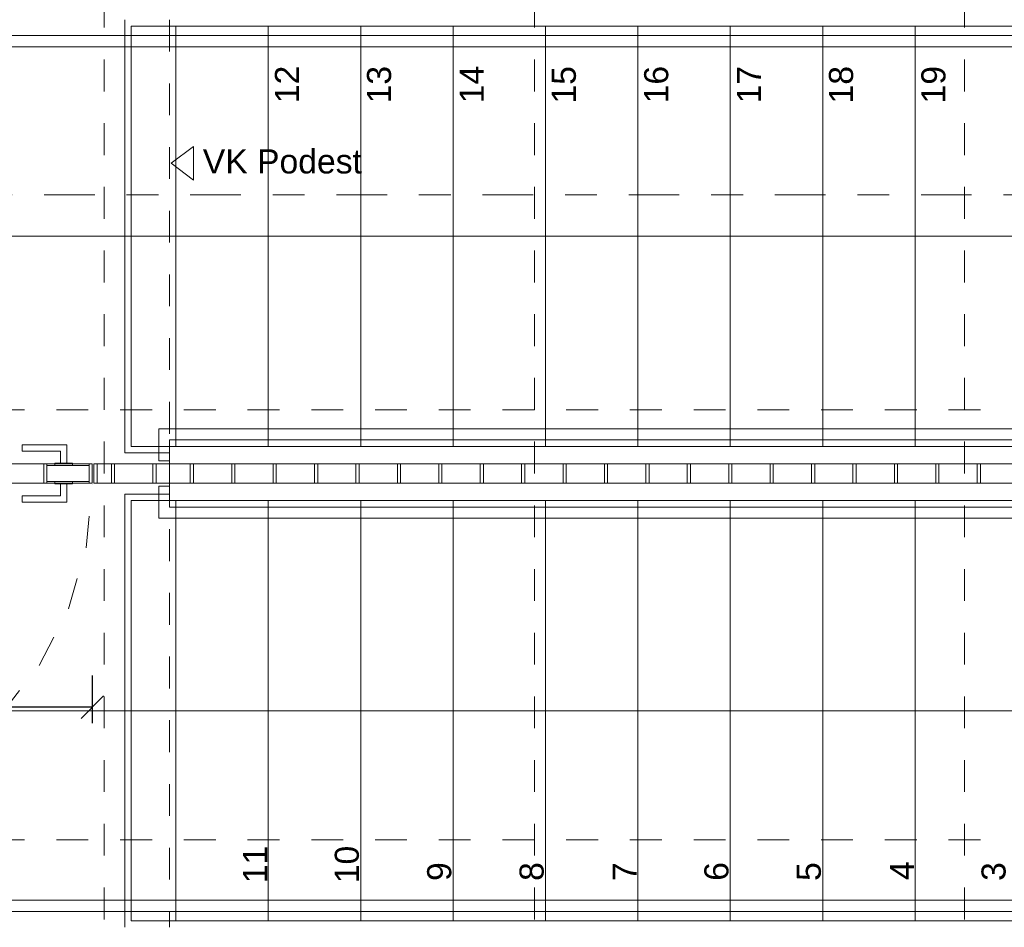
# Model space of a CAD drawing. Header units: metres. Extents: x -45.2 to 14.3, y -31.8 to 10.2.
# Tile 115 of 148: x -21.9 to -18.8, y -3 to -0.1. Entities that reach past the tile are written whole.
import ezdxf

# ---------------------------------------------------------------- set-up
doc = ezdxf.new("R2010")
doc.units = ezdxf.units.M
doc.header["$LTSCALE"] = 0.05
for name, pattern in [('Achsen 01', [5.291531, 3.175, -1.058062, 0.352704, -0.705764]), ('gestrichelt - 01', [2, 1, -1]), ('Raster 01', [2, 1, -1])]:
    doc.linetypes.add(name, pattern=pattern)
doc.layers.get('0').update_dxf_attribs({"lineweight": 25})
doc.layers.add('013_Beton und Stahlbetonarbeiten-350 Stahlbeton Treppe Ansicht', color=7, linetype='Continuous', lineweight=9, true_color=0xa6a6a6)
doc.layers.add('AV1-Raster', color=7, linetype='Raster 01', lineweight=9, true_color=0xa6a6a6)
for name, color, linetype, lineweight in [('031_Metallbauarbeiten-340 Treppen Geländer', 7, 'Continuous', 9), ('AV1-Einrichtung Bemaßung', 7, 'Continuous', 9), ('AV1-Schnitt Achsen', 7, 'Achsen 01', 18)]:
    doc.layers.add(name, color=color, linetype=linetype, lineweight=lineweight)
doc.styles.add('Arial', font='arial.ttf')

msp = doc.modelspace()

# ---------------------------------------------------------------- linework, layer by layer
at = {"color": 0, "linetype": 'Continuous', "lineweight": 15}
msp.add_line((-21.6021, -2.2485), (-21.6729, -2.3192), dxfattribs=at)
at = {"color": 0, "linetype": 'ByBlock', "lineweight": -2}
msp.add_line((-21.6375, -2.2838), (-21.7082, -2.2838), dxfattribs=at)
at = {"layer": '013_Beton und Stahlbetonarbeiten-350 Stahlbeton Treppe Ansicht', "linetype": 'Continuous'}
for p, q in [((-17.755, -0.145), (-21.515, -0.145)), ((-21.085, -1.465), (-21.085, -0.145)), ((-20.795, -1.465), (-20.795, -0.145)), ((-20.505, -1.465), (-20.505, -0.145)), ((-20.215, -1.465), (-20.215, -0.145)), ((-19.925, -1.465), (-19.925, -0.145)), ((-19.635, -1.465), (-19.635, -0.145)), ((-19.345, -1.465), (-19.345, -0.145)), ((-19.055, -1.465), (-19.055, -0.145)), ((-21.085, -2.955), (-21.085, -1.635)), ((-20.795, -2.955), (-20.795, -1.635)), ((-20.505, -2.955), (-20.505, -1.635)), ((-20.215, -2.955), (-20.215, -1.635)), ((-19.925, -2.955), (-19.925, -1.635)), ((-19.635, -2.955), (-19.635, -1.635)), ((-19.345, -2.295), (-19.345, -1.635)), ((-17.875, -2.955), (-21.515, -2.955))]:
    msp.add_line(p, q, dxfattribs=at)
at = {"layer": '013_Beton und Stahlbetonarbeiten-350 Stahlbeton Treppe Ansicht', "color": 252, "linetype": 'Continuous', "true_color": 0x888888}
for p, q in [((-21.515, -0.145), (-21.515, -1.465)), ((-21.375, -0.145), (-21.375, -1.465)), ((-21.515, -1.465), (-17.755, -1.465)), ((-21.515, -1.635), (-17.875, -1.635)), ((-21.515, -1.635), (-21.515, -2.955)), ((-21.375, -1.635), (-21.375, -2.955))]:
    msp.add_line(p, q, dxfattribs=at)
at = {"layer": '013_Beton und Stahlbetonarbeiten-350 Stahlbeton Treppe Ansicht', "linetype": 'Raster 01'}
msp.add_line((-21.395, -0.125), (-21.395, -2.975), dxfattribs=at)
at = {"layer": '013_Beton und Stahlbetonarbeiten-350 Stahlbeton Treppe Ansicht', "color": 8, "true_color": 0x808080}
for p, q in [((-19.055, -2.955), (-19.055, -1.635)), ((-19.345, -2.955), (-19.345, -2.295))]:
    msp.add_line(p, q, dxfattribs=at)
at = {"layer": '013_Beton und Stahlbetonarbeiten-350 Stahlbeton Treppe Ansicht', "linetype": 'Continuous'}
msp.add_lwpolyline([(-21.535, -2.975), (-21.535, -1.615), (-21.395, -1.615), (-21.395, -1.485), (-21.535, -1.485), (-21.535, -0.125)], dxfattribs=at)
at = {"layer": '013_Beton und Stahlbetonarbeiten-350 Stahlbeton Treppe Ansicht', "color": 7, "lineweight": 13}
msp.add_lwpolyline([(-21.32, -0.6285), (-21.39, -0.576), (-21.32, -0.5235)], close=True, dxfattribs=at)
at = {"layer": '013_Beton und Stahlbetonarbeiten-350 Stahlbeton Treppe Ansicht', "color": 8, "linetype": 'Continuous', "lineweight": 18, "true_color": 0x808080}
msp.add_lwpolyline([(-18.185, -0.805), (-22.1, -0.805), (-22.1, -2.295), (-18.185, -2.295)], dxfattribs=at)
at = {"layer": '031_Metallbauarbeiten-340 Treppen Geländer', "color": 253, "linetype": 'Continuous', "lineweight": 9, "true_color": 0xa6a6a6}
for points in [[(-22.775, -1.51), (-22.74, -1.51), (-22.74, -0.21), (-21.375, -0.21), (-21.375, -0.175), (-22.775, -0.175)], [(-21.375, -0.21), (-18.185, -0.21), (-18.185, -0.175), (-21.375, -0.175)], [(-21.375, -1.4094), (-21.4287, -1.4094), (-21.4287, -1.51), (-21.395, -1.51), (-21.395, -1.4444), (-21.375, -1.4444)], [(-21.375, -1.4444), (-18.185, -1.4444), (-18.185, -1.4094), (-21.375, -1.4094)], [(-21.085, -2.89), (-22.74, -2.89), (-22.74, -1.59), (-22.775, -1.59), (-22.775, -2.925), (-21.085, -2.925)], [(-21.395, -1.59), (-21.4287, -1.59), (-21.4287, -1.6906), (-21.085, -1.6906), (-21.085, -1.6556), (-21.395, -1.6556)], [(-21.085, -1.6906), (-17.895, -1.6906), (-17.895, -1.6556), (-21.085, -1.6556)], [(-21.085, -2.89), (-17.895, -2.89), (-17.895, -2.925), (-21.085, -2.925)]]:
    msp.add_lwpolyline(points, close=True, dxfattribs=at)
at = {"layer": '031_Metallbauarbeiten-340 Treppen Geländer', "color": 8, "linetype": 'Continuous', "lineweight": 13, "true_color": 0x808080}
for points in [[(-21.8575, -1.46), (-21.7175, -1.46), (-21.7175, -1.5175), (-21.7375, -1.5175), (-21.7375, -1.48), (-21.8575, -1.48)], [(-22.685, -1.52), (-21.6375, -1.52), (-21.6375, -1.58), (-22.685, -1.58)], [(-21.78, -1.525), (-21.6475, -1.525), (-21.6475, -1.575), (-21.78, -1.575)], [(-21.755, -1.5175), (-21.7, -1.5175), (-21.7, -1.525), (-21.755, -1.525)], [(-21.6325, -1.52), (-21.33, -1.52), (-21.33, -1.58), (-21.6325, -1.58)], [(-21.33, -1.52), (-17.94, -1.52), (-17.94, -1.58), (-21.33, -1.58)], [(-21.755, -1.575), (-21.7, -1.575), (-21.7, -1.5825), (-21.755, -1.5825)], [(-21.8575, -1.64), (-21.7175, -1.64), (-21.7175, -1.5825), (-21.7375, -1.5825), (-21.7375, -1.62), (-21.8575, -1.62)]]:
    msp.add_lwpolyline(points, close=True, dxfattribs=at)
at = {"layer": '031_Metallbauarbeiten-340 Treppen Geländer', "color": 7, "linetype": 'Continuous', "lineweight": 13}
for points in [[(-21.79, -1.52), (-21.78, -1.52), (-21.78, -1.58), (-21.79, -1.58)], [(-21.6475, -1.52), (-21.6375, -1.52), (-21.6375, -1.58), (-21.6475, -1.58)], [(-21.6325, -1.52), (-21.6225, -1.52), (-21.6225, -1.58), (-21.6325, -1.58)], [(-21.5775, -1.52), (-21.5675, -1.52), (-21.5675, -1.58), (-21.5775, -1.58)], [(-21.4475, -1.52), (-21.4375, -1.52), (-21.4375, -1.58), (-21.4475, -1.58)], [(-21.33, -1.52), (-21.32, -1.52), (-21.32, -1.58), (-21.33, -1.58)], [(-21.2, -1.52), (-21.19, -1.52), (-21.19, -1.58), (-21.2, -1.58)], [(-21.07, -1.52), (-21.06, -1.52), (-21.06, -1.58), (-21.07, -1.58)], [(-20.94, -1.52), (-20.93, -1.52), (-20.93, -1.58), (-20.94, -1.58)], [(-20.81, -1.52), (-20.8, -1.52), (-20.8, -1.58), (-20.81, -1.58)], [(-20.68, -1.52), (-20.67, -1.52), (-20.67, -1.58), (-20.68, -1.58)], [(-20.55, -1.52), (-20.54, -1.52), (-20.54, -1.58), (-20.55, -1.58)], [(-20.42, -1.52), (-20.41, -1.52), (-20.41, -1.58), (-20.42, -1.58)], [(-20.29, -1.52), (-20.28, -1.52), (-20.28, -1.58), (-20.29, -1.58)], [(-20.16, -1.52), (-20.15, -1.52), (-20.15, -1.58), (-20.16, -1.58)], [(-20.03, -1.52), (-20.02, -1.52), (-20.02, -1.58), (-20.03, -1.58)], [(-19.9, -1.52), (-19.89, -1.52), (-19.89, -1.58), (-19.9, -1.58)], [(-19.77, -1.52), (-19.76, -1.52), (-19.76, -1.58), (-19.77, -1.58)], [(-19.64, -1.52), (-19.63, -1.52), (-19.63, -1.58), (-19.64, -1.58)], [(-19.51, -1.52), (-19.5, -1.52), (-19.5, -1.58), (-19.51, -1.58)], [(-19.38, -1.52), (-19.37, -1.52), (-19.37, -1.58), (-19.38, -1.58)], [(-19.25, -1.52), (-19.24, -1.52), (-19.24, -1.58), (-19.25, -1.58)], [(-19.12, -1.52), (-19.11, -1.52), (-19.11, -1.58), (-19.12, -1.58)], [(-18.99, -1.52), (-18.98, -1.52), (-18.98, -1.58), (-18.99, -1.58)], [(-18.86, -1.52), (-18.85, -1.52), (-18.85, -1.58), (-18.86, -1.58)]]:
    msp.add_lwpolyline(points, close=True, dxfattribs=at)
at = {"layer": '031_Metallbauarbeiten-340 Treppen Geländer', "color": 253, "linetype": 'gestrichelt - 01', "true_color": 0xa6a6a6}
msp.add_lwpolyline([(-22.6379, -2.6338), (-22.4403, -2.6055), (-22.2516, -2.5402), (-22.0786, -2.4404), (-21.9277, -2.3097), (-21.8043, -2.1528), (-21.7127, -1.9753), (-21.6565, -1.7838), (-21.6375, -1.585)], dxfattribs=at)
at = {"layer": 'AV1-Einrichtung Bemaßung', "color": 0, "lineweight": -2}
for p, q in [((-21.6375, -2.1838), (-21.6375, -2.3338)), ((-21.7082, -2.2838), (-22.6143, -2.2838))]:
    msp.add_line(p, q, dxfattribs=at)
at = {"layer": 'AV1-Raster'}
for p, q in [((-21.6, -22.95), (-21.6, 1.35)), ((-20.25, -22.95), (-20.25, 1.35)), ((-18.9, -22.95), (-18.9, 1.35)), ((1.35, -1.35), (-40.5, -1.35)), ((1.35, -2.7), (-40.5, -2.7))]:
    msp.add_line(p, q, dxfattribs=at)
at = {"layer": 'AV1-Schnitt Achsen'}
msp.add_line((-43.35, -0.675), (4.2, -0.675), dxfattribs=at)
at = {"layer": 'Defpoints', "color": 0, "lineweight": 0}
msp.add_line((-21.6375, -1.585), (-21.6375, -1.585), dxfattribs=at)

# ---------------------------------------------------------------- texts
at = {"layer": '013_Beton und Stahlbetonarbeiten-350 Stahlbeton Treppe Ansicht', "attachment_point": 7, "rotation": 90, "style": 'Arial'}
for s, insert, char_height in [('12', (-20.9887, -0.387), 0.07565), ('14', (-20.4087, -0.3874), 0.07565), ('16', (-19.8287, -0.3877), 0.07565), ('17', (-19.5387, -0.3878), 0.07565), ('18', (-19.2487, -0.3879), 0.07565), ('13', (-20.6987, -0.3878), 0.07565), ('15', (-20.1187, -0.3883), 0.07565), ('19', (-18.9587, -0.3879), 0.07565), ('11', (-21.0885, -2.8365), 0.07565), ('10', (-20.7998, -2.8365), 0.07565), ('9', (-20.5098, -2.8294), 0.0757), ('8', (-20.2198, -2.8293), 0.0757), ('7', (-19.9285, -2.83), 0.0757), ('6', (-19.6398, -2.829), 0.0757), ('5', (-19.3498, -2.8294), 0.0757), ('4', (-19.0585, -2.8263), 0.0757), ('3', (-18.7699, -2.8294), 0.0757)]:
    msp.add_mtext(s, dxfattribs=dict(at, insert=insert, char_height=char_height))
at = {"layer": '013_Beton und Stahlbetonarbeiten-350 Stahlbeton Treppe Ansicht', "color": 7, "insert": (-21.32, -0.6089), "char_height": 0.07565, "attachment_point": 7, "style": 'Arial'}
msp.add_mtext(' VK Podest', dxfattribs=at)

doc.saveas('drawing.dxf')
